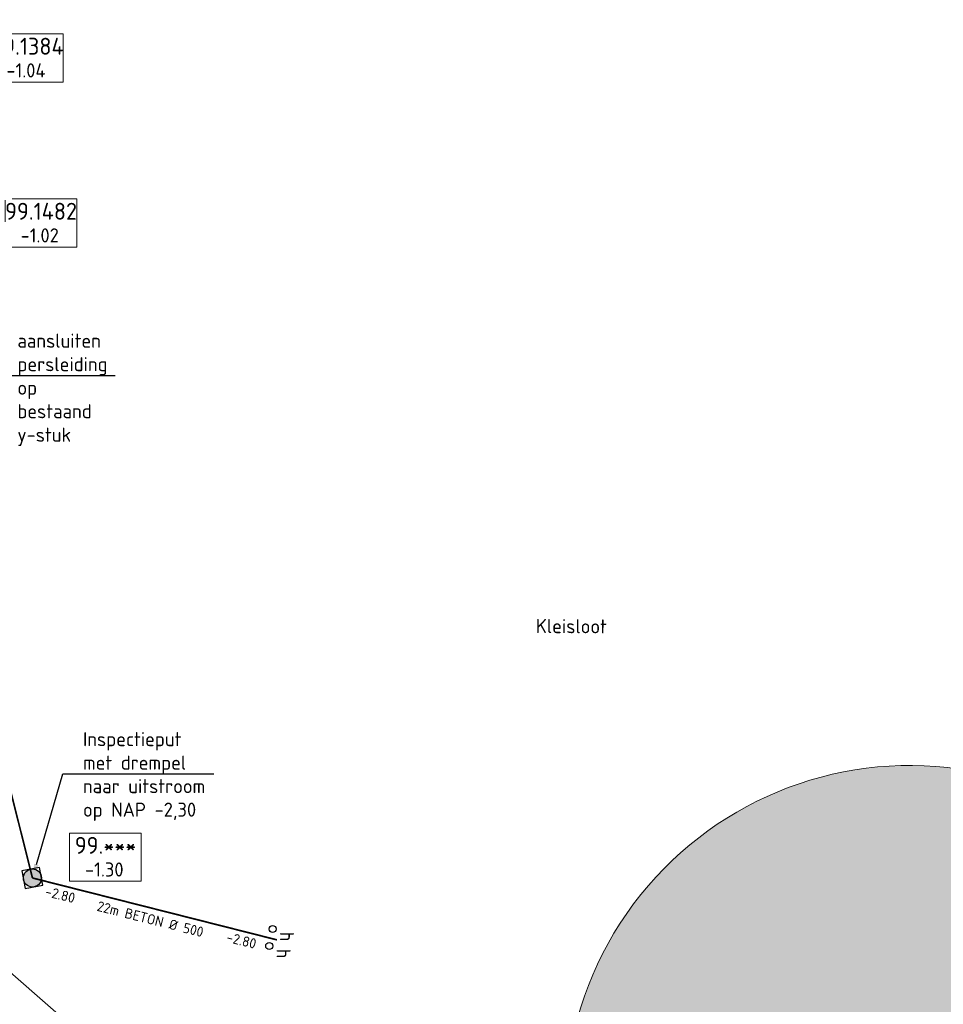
# Model space of a CAD drawing. Header units: metres. Extents: x 240159 to 241664, y 578380 to 583939.
# Tile 25 of 71: x 240431 to 240513, y 583723 to 583810. Entities that reach past the tile are written whole.
import ezdxf
from ezdxf import colors
from ezdxf.entities.mleader import LeaderData, LeaderLine
from ezdxf.enums import TextEntityAlignment as Align
from ezdxf.math import Vec2, Vec3

# ---------------------------------------------------------------- set-up
doc = ezdxf.new("R2010")
doc.units = ezdxf.units.M
doc.set_wipeout_variables(frame=1)
for name, color, linetype, lineweight in [('N-GV-GR-BOLLEN-A', 92, 'Continuous', 9), ('N-WE-GW-WATERGANG_DEMPEN-A', 152, 'Continuous', 18), ('N-WE-KL-TRACE_WENSTRACE-A', 7, 'Continuous', 25), ('N-WE-RI-BOB-T', 7, 'Continuous', 13), ('N-WE-RI-MATERIAAL_DIAMETER_LENGTE-T', 7, 'Continuous', 13), ('N-WE-VH-VERHARDING_ASFALT_DEKLAAG-A', 252, 'Continuous', 18), ('X-XX-AL-VERWIJZING-T25', 7, 'Continuous', 25), ('X-XX-WE-KG-WERKGRENS-G', 10, 'XX-WERKGRENS_CIRCEL', 20)]:
    doc.layers.add(name, color=color, linetype=linetype, lineweight=lineweight)
for name, color, linetype, lineweight, true_color in [('N-WE-RI-HWA_LEIDINGINFO-S', 150, 'Continuous', 13, 0x007fff), ('N-WE-RI-HWA_PUTNUMMER-S', 150, 'Continuous', 13, 0x007fff), ('N-WE-RI-HWA_RIOOLPUT-S', 150, 'Continuous', 13, 0x007fff), ('N-WE-RI-HWA_TRANSPORTLEIDING_BETON_500-G', 150, 'Continuous', 20, 0x007fff), ('N-WE-RI-VWA_PUTNUMMER-S', 20, 'Continuous', 13, 0xff3f00)]:
    doc.layers.add(name, color=color, linetype=linetype, lineweight=lineweight, true_color=true_color)
doc.layers.add('WG-nw-wm-paal', color=7, linetype='Continuous')
doc.layers.add('X-XX-AL-HULPLIJN-G', color=6, linetype='Continuous', lineweight=18, plot=False)
doc.styles.add('NLCS-ISO', font='NLCS-ISO.ttf')
doc.styles.add('NLCS-ISO-ANNOTATIEF-T25', font='NLCS-ISO.ttf', dxfattribs={"height": 2.5})
doc.styles.add('Tekst 2.5mm', font='isocp2.shx', dxfattribs={"height": 2.5})
doc.linetypes.add('XX-WERKGRENS_CIRCEL', pattern='A,10,-2.5,[69,NLCS.SHX,S=1,R=0,X=0,Y=0],-2.5', length=15)

# ---------------------------------------------------------------- blocks, each defined once
blk = doc.blocks.new('SRI-PUTNUMMER-SO')
blk.add_wipeout([(-18.26, 4.25), (-5.56, 4.25), (-5.56, -4.29), (-18.26, -4.29)])
blk.add_lwpolyline([(-18.26, 4.25), (-5.56, 4.25), (-5.56, -4.29), (-18.26, -4.29)], close=True)
at = {"ltscale": 0.1, "style": 'NLCS-ISO'}
blk.add_attdef('PUTNR', text='', height=3.5, dxfattribs=at).set_placement((-11.88, 2.06), align=Align.MIDDLE_CENTER)
blk.add_attdef('PUTHGT_001', (-15.76, -3.47), '', height=2.5, dxfattribs=at)
blk = doc.blocks.new('*U283')
h = blk.add_hatch(color=256)
h.dxf.hatch_style = 1
h.paths.add_polyline_path([(1.96, 0.37, 1), (-1.96, -0.37, 1)])
at = {"lineweight": -3, "flags": 128}
blk.add_lwpolyline([(1.59, 2.34), (-2.34, 1.59), (-1.59, -2.34), (2.34, -1.59)], close=True, dxfattribs=at)
at = {"lineweight": -3}
blk.add_circle((0, 0), 2, dxfattribs=at)
blk = doc.blocks.new('N-houten paal')
blk.add_circle((0, 0), 0.125)
at = {"style": 'Tekst 2.5mm'}
blk.add_text('h', height=0.5, dxfattribs=at).set_placement((0.1, 0.11), align=Align.BOTTOM_LEFT)
blk = doc.blocks.new('*U284')
at = {"layer": 'N-WE-RI-BOB-T', "color": 0, "style": 'NLCS-ISO'}
for tag, p in [('BOB_LINKS', (-16.54, 2.49)), ('BOB_RECHTS', (15.59, -5.61))]:
    blk.add_attdef(tag, text='', height=1.8, rotation=345.8482, dxfattribs=at).set_placement(p, align=Align.MIDDLE_CENTER)
at = {"layer": 'N-WE-RI-MATERIAAL_DIAMETER_LENGTE-T', "color": 0, "style": 'NLCS-ISO'}
blk.add_attdef('RIOOLINFO_001', (-12.12, 0.16), '', height=1.8, rotation=345.8482, dxfattribs=at)

msp = doc.modelspace()

# ---------------------------------------------------------------- hatches: boundary and pattern name
at = {"layer": 'N-GV-GR-BOLLEN-A'}
h = msp.add_hatch(dxfattribs=at)
h.set_pattern_fill('AGR-BOLLEN', color=256, scale=0.5, pattern_type=2)
h.set_pattern_definition([(45, (0, 0), (-0.8749916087, 0.8749916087), [0.3, -0.937425]), (135, (0, 0), (-0.8749916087, -0.8749916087), [0.3, -0.937425])])
h.paths.add_polyline_path([(240686.474, 583735.503), (240748.725, 583739.722, -0.460694), (240763.66, 583724.475), (240761.251, 583697.29, 0.066949), (240762.114, 583678.259), (240765.893, 583657.375, -0.027843), (240768.68, 583634.896), (240773.404, 583565.204), (240779.941, 583574.402), (240778.573, 583636.488), (240794.946, 583725.789), (240796.591, 583769.562), (240796.764, 583773.057), (240793.275, 583772.783, -0.084188), (240757.188, 583776.178), (240741.334, 583780.426, 0.228324), (240682.712, 583765.292, -0.000854), (240659.229, 583745.644, -0.22007), (240596.227, 583728.709), (240513.155, 583743.564, 0.594048), (240482.46, 583699.445), (240488.768, 583688.3), (240507.69, 583654.865, -0.173814), (240514.477, 583598.584, -0.118522), (240502.533, 583574.041), (240526.377, 583548.37), (240523.712, 583587.68, -0.057678), (240524.325, 583600.551), (240529.022, 583629.153, 0.12265), (240527.101, 583652.738), (240518.082, 583679.469, -0.491873), (240530.436, 583697.965), (240589.679, 583701.98, 0.267474), (240599.665, 583708.673, -0.267474), (240611.311, 583716.476), (240665.692, 583720.162, 0.292007), (240674.317, 583726.529, -0.292007)])
at = {"layer": 'N-WE-KL-TRACE_WENSTRACE-A', "transparency": 33554559}
h = msp.add_hatch(dxfattribs=at)
h.set_pattern_fill('AKL-TRACE', color=256, scale=0.5, pattern_type=2)
h.set_pattern_definition([(45, (0, 0), (-0.5303300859, 0.5303300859), [0.5]), (135, (0, 0), (-0.5303300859, -0.5303300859), [0.5])])
edge = h.paths.add_edge_path()
edge.add_line((240449.706, 583640.595), (240424.153, 583635.74))
edge.add_line((240424.153, 583635.74), (240414.942, 583684.215))
edge.add_arc((240432.134, 583687.482), 17.5, 180, 190.75921, ccw=False)
edge.add_line((240414.634, 583687.482), (240414.634, 583733.482))
edge.add_arc((240377.134, 583733.482), 37.5, 0, 90)
edge.add_line((240377.134, 583770.982), (240324.134, 583770.982))
edge.add_line((240324.134, 583770.982), (240256.494, 583770.982))
edge.add_arc((240256.494, 583703.482), 67.5, 90, 120.52308)
edge.add_line((240222.211, 583761.628), (240189.788, 583742.512))
edge.add_line((240189.788, 583742.512), (240172.469, 583737.09))
edge.add_line((240172.469, 583737.09), (240172.957, 583734.623))
edge.add_line((240172.957, 583734.623), (240191.058, 583740.358))
edge.add_line((240191.058, 583740.358), (240223.481, 583759.475))
edge.add_arc((240256.494, 583703.482), 65, 90, 120.52308, ccw=False)
edge.add_line((240256.494, 583768.482), (240324.134, 583768.482))
edge.add_line((240324.134, 583768.482), (240377.134, 583768.482))
edge.add_arc((240377.134, 583733.482), 35, 0, 90, ccw=False)
edge.add_line((240412.134, 583733.482), (240412.134, 583687.482))
edge.add_arc((240432.134, 583687.482), 20, 180, 190.75921)
edge.add_line((240412.486, 583683.748), (240422.164, 583632.817))
edge.add_line((240422.164, 583632.817), (240450.173, 583638.139))
edge.add_line((240450.173, 583638.139), (240449.706, 583640.595))
at = {"layer": 'N-WE-VH-VERHARDING_ASFALT_DEKLAAG-A'}
h = msp.add_hatch(dxfattribs=at)
h.set_pattern_fill('AVH-ASFALT', color=256, scale=0.5, pattern_type=2)
h.set_pattern_definition([(60, (0, 0), (-0.4330127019, 0.25), []), (120, (0, 0), (-0.4330127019, -0.25), [])])
edge = h.paths.add_edge_path()
edge.add_line((240486.352, 583892.772), (240405.709, 583892.772))
edge.add_arc((240405.709, 583895.812), 3.04, 190.75921, 270, ccw=False)
edge.add_line((240402.722, 583895.245), (240402.117, 583898.427))
edge.add_line((240402.117, 583898.427), (240398.561, 583897.751))
edge.add_line((240398.561, 583897.751), (240398.835, 583896.307))
edge.add_arc((240395.922, 583895.74), 2.968, -89.42628, 11.01135, ccw=False)
edge.add_line((240395.952, 583892.772), (240244.994, 583892.772))
edge.add_line((240244.994, 583892.772), (240244.994, 583887.692))
edge.add_line((240244.994, 583887.692), (240317.554, 583887.692))
edge.add_arc((240317.554, 583875.652), 12.04, 0, 90, ccw=False)
edge.add_line((240329.594, 583875.652), (240329.594, 583865.482))
edge.add_line((240329.594, 583865.482), (240329.594, 583799.982))
edge.add_arc((240326.634, 583799.982), 2.96, -83.33574, 0, ccw=False)
edge.add_line((240326.977, 583797.042), (240325.975, 583797.042))
edge.add_line((240325.975, 583797.042), (240325.975, 583794.422))
edge.add_arc((240325.977, 583791.435), 2.987, -13.42161, 90.04124, ccw=False)
edge.add_line((240328.882, 583790.742), (240329.134, 583792.732))
edge.add_line((240329.134, 583792.732), (240335.134, 583792.732))
edge.add_arc((240343.134, 583792.732), 8, 180, 201.17207)
edge.add_line((240335.674, 583789.843), (240335.674, 583792.862))
edge.add_arc((240338.245, 583791.525), 2.898, 89.05152, 152.52183, ccw=False)
edge.add_line((240338.293, 583794.422), (240338.293, 583797.042))
edge.add_line((240338.293, 583797.042), (240337.29, 583797.042))
edge.add_arc((240337.634, 583799.982), 2.96, 228.53502, 263.33574, ccw=False)
edge.add_line((240335.674, 583797.764), (240335.674, 583878.652))
edge.add_arc((240343.714, 583878.652), 8.04, 90, 180, ccw=False)
edge.add_line((240343.714, 583886.692), (240400.234, 583886.692))
edge.add_arc((240398.042, 583884.732), 2.94, 10.75921, 41.81031, ccw=False)
edge.add_line((240400.931, 583885.281), (240401.157, 583884.089))
edge.add_line((240401.157, 583884.089), (240404.712, 583884.765))
edge.add_arc((240407.712, 583884.732), 3, 139.20661, 179.37056, ccw=False)
edge.add_line((240405.441, 583886.692), (240455.935, 583886.692))
edge.add_arc((240455.935, 583874.652), 12.04, 14.71687, 90, ccw=False)
edge.add_line((240467.58, 583877.711), (240471.853, 583861.44))
edge.add_line((240471.853, 583861.44), (240477.734, 583862.984))
edge.add_line((240477.734, 583862.984), (240472.904, 583881.372))
edge.add_arc((240477.779, 583882.652), 5.04, 90, 194.71687, ccw=False)
edge.add_line((240477.779, 583887.692), (240486.352, 583887.692))
edge.add_line((240486.352, 583887.692), (240486.352, 583892.772))
h = msp.add_hatch(dxfattribs=at)
h.set_pattern_fill('AVH-ASFALT_5', color=256, scale=0.5, pattern_type=2)
h.set_pattern_definition([(60, (240444.6124, 583853.8879), (-0.866025, 0.5), [0.57735, -0.57735]), (60, (240445.1898, 583853.8879), (-0.866025, 0.5), [0.57735, -0.57735]), (120, (240444.6124, 583853.8879), (-0.866025, -0.5), [0.57735, -0.57735]), (120, (240445.1898, 583853.8879), (-0.866025, -0.5), [0.57735, -0.57735])])
h.paths.add_polyline_path([(240471.62, 583862.329), (240412.601, 583862.329, 0.15282), (240409.18, 583861.258), (240412.772, 583842.356, -0.44331), (240427.7, 583858.829), (240472.539, 583858.829)])
h.paths.add_polyline_path([(240509.6, 583861.479), (240509.45, 583862.502, -0.137768), (240503.737, 583864.159), (240491.636, 583862.392, -0.036279), (240490.769, 583862.329), (240477.906, 583862.329), (240478.825, 583858.829), (240491.023, 583858.829, 0.036279), (240491.891, 583858.892)])
h.paths.add_polyline_path([(240416.221, 583804.815), (240416.116, 583805.368, -0.176769), (240413.555, 583795.407), (240411.401, 583792.268, -0.003778), (240411.819, 583792.008, 0.310971), (240415.151, 583792.14, 0.190283), (240416.284, 583793.978, 0.091243)])
h.paths.add_polyline_path([(240412.287, 583787.374), (240412.751, 583788.05, 0.064392), (240412.206, 583788.572, 0.023025), (240409.916, 583790.104), (240408.191, 583787.592, -0.285469), (240400.455, 583784.201, -0.099464), (240409.509, 583780.322, 0.302225), (240410.135, 583780.458, 0.008391), (240410.752, 583781.252, 0.00328), (240410.985, 583781.568, -0.192858)])

# ---------------------------------------------------------------- linework, layer by layer
at = {"layer": 'N-WE-RI-HWA_TRANSPORTLEIDING_BETON_500-G', "const_width": 0.15, "flags": 128}
for points in [[(240248.034, 583790.989), (240266.539, 583793.682), (240330.634, 583793.682), (240417.018, 583793.684), (240432.025, 583733.768)], [(240432.025, 583733.768), (240453.699, 583728.282)]]:
    msp.add_lwpolyline(points, dxfattribs=at)
at = {"layer": 'X-XX-AL-HULPLIJN-G', "ltscale": 0.1}
msp.add_lwpolyline([(240526.377, 583548.37), (240502.533, 583574.041, 0.118522), (240514.477, 583598.584, 0.173814), (240507.69, 583654.865), (240488.768, 583688.3), (240482.46, 583699.445, -0.594048), (240513.155, 583743.564), (240596.227, 583728.709, 0.22007), (240659.229, 583745.644, 0.000854), (240682.712, 583765.292, -0.228324), (240741.334, 583780.426), (240757.188, 583776.178, 0.084188), (240793.275, 583772.783), (240796.764, 583773.057), (240796.591, 583769.562), (240794.946, 583725.789), (240778.573, 583636.488), (240779.941, 583574.402), (240773.404, 583565.204)], format="xyb", dxfattribs=at)
at = {"layer": 'X-XX-WE-KG-WERKGRENS-G', "flags": 128}
msp.add_lwpolyline([(240187.762, 583784.732), (240159.404, 583757.698), (240169.028, 583742.355), (240265.702, 583784.857), (240393.607, 583784.982), (240387.115, 583763.745), (240401.241, 583754.746), (240418.947, 583769.347), (240428.104, 583727.117), (240466.42, 583693.547), (240507.393, 583537.131), (240800.136, 583558.506), (240818.587, 583786.439), (240856.238, 583841.557), (240925.322, 583832.926), (240937.919, 583879.713), (241166.237, 583879.713), (241166.237, 583939.034), (240701.99, 583939.034), (240693.683, 583887.816), (240643.783, 583887.816), (240514.589, 583853.279), (240512.63, 583866.906), (240506.367, 583870.112), (240500.104, 583934.686), (240187.567, 583934.686)], close=True, dxfattribs=at)

# ---------------------------------------------------------------- block references
at = {"layer": 'N-WE-RI-HWA_LEIDINGINFO-S'}
ref = msp.add_blockref('*U284', (240442.822, 583731.025), dxfattribs=dict(at, xscale=0.5, yscale=0.5, zscale=0.5))
ref.add_attrib('RIOOLINFO_001', '22m BETON %%C 500', (240437.678, 583730.873), dxfattribs={"layer": 'N-WE-RI-MATERIAAL_DIAMETER_LENGTE-T', "color": 0, "height": 0.9, "rotation": 345.84825, "style": 'NLCS-ISO'})
ref.add_attrib('BOB_LINKS_001', '-2.80', (240433.091, 583732.175), dxfattribs={"layer": 'N-WE-RI-BOB-T', "color": 0, "height": 0.9, "rotation": 345.84825, "style": 'NLCS-ISO'})
ref.add_attrib('BOB_RECHTS_001', '-2.80', (240449.153, 583728.125), dxfattribs={"layer": 'N-WE-RI-BOB-T', "color": 0, "height": 0.9, "rotation": 345.84825, "style": 'NLCS-ISO'})
at = {"layer": 'N-WE-RI-HWA_RIOOLPUT-S', "xscale": 0.4, "yscale": 0.4, "zscale": 0.4}
msp.add_blockref('*U283', (240432.025, 583733.768), dxfattribs=at)
at = {"layer": 'WG-nw-wm-paal', "linetype": 'Continuous', "xscale": 2.5, "yscale": 2.5, "zscale": 2.5, "rotation": 270}
for p in [(240453.313, 583729.245), (240453.011, 583727.736)]:
    msp.add_blockref('N-houten paal', p, dxfattribs=at)

# ---------------------------------------------------------------- next in the draw order: block references
at = {"layer": 'N-WE-RI-HWA_PUTNUMMER-S'}
ref = msp.add_blockref('SRI-PUTNUMMER-SO', (240438.728, 583791.838), dxfattribs=dict(at, xscale=0.5, yscale=0.5, zscale=0.5))
ref.add_attrib('PUTNR', '99.1482', dxfattribs={"layer": '0', "ltscale": 0.1, "height": 1.5, "style": 'NLCS-ISO'}).set_placement((240432.788, 583792.867), align=Align.MIDDLE_CENTER)
ref.add_attrib('PUTHGT_001', '-1.02', (240430.975, 583790.103), dxfattribs={"layer": '0', "ltscale": 0.1, "height": 1.25, "style": 'NLCS-ISO'})
at = {"layer": 'N-WE-RI-VWA_PUTNUMMER-S'}
ref = msp.add_blockref('SRI-PUTNUMMER-SO', (240437.529, 583806.464), dxfattribs=dict(at, xscale=0.5, yscale=0.5, zscale=0.5))
ref.add_attrib('PUTNR', '99.1384', dxfattribs={"layer": '0', "ltscale": 0.1, "height": 1.5, "style": 'NLCS-ISO'}).set_placement((240431.589, 583807.493), align=Align.MIDDLE_CENTER)
ref.add_attrib('PUTHGT_001', '-1.04', (240429.714, 583804.729), dxfattribs={"layer": '0', "ltscale": 0.1, "height": 1.25, "style": 'NLCS-ISO'})

# ---------------------------------------------------------------- next in the draw order: texts
at = {"layer": 'X-XX-AL-VERWIJZING-T25', "insert": (240476.644, 583756.726), "char_height": 1.25, "attachment_point": 1, "rotation": 359.73258, "style": 'NLCS-ISO-ANNOTATIEF-T25', "bg_fill": 3, "box_fill_scale": 1.5, "bg_fill_color": 256, "bg_fill_transparency": 0}
msp.add_mtext_dynamic_manual_height_columns('Kleisloot', width=7.0754, gutter_width=6.25, heights=[0], dxfattribs=at)

# ---------------------------------------------------------------- next in the draw order: leaders
at = {"layer": 'X-XX-AL-VERWIJZING-T25'}
ml = msp.add_multileader_mtext('Standard', dxfattribs=at)
ml.set_content('aansluiten persleiding op bestaand y-stuk', color=256, style='NLCS-ISO-ANNOTATIEF-T25')
ml.set_leader_properties(color=256, linetype='ByLayer', lineweight=-1)
ml.build(insert=Vec2(0, 0))
ml.multileader.update_dxf_attribs({"text_left_attachment_type": 5, "dogleg_length": 2.5, "arrow_head_size": 1.25, "scale": 0.5})
ctx = ml.context
ctx.base_point, ctx.scale, ctx.char_height, ctx.arrow_head_size, ctx.landing_gap_size, ctx.plane_origin = Vec3(240430.243, 583778.312), 0.5, 1.25, 1.25, 0.45, Vec3(240450.769, 583754.01)
ctx.left_attachment = 5
notes = []
notes.append((ctx, [(0, (1, 1, 0), (240427.969, 583778.312), (1, 0), 2.274, [(0, [(240413.808, 583778.312)], 0, [])])]))
ctx.mtext.insert, ctx.mtext.width, ctx.mtext.flow_direction = Vec3(240430.693, 583782.02), 17.18656, 5
ctx.mtext.has_bg_fill, ctx.mtext.bg_color, ctx.mtext.bg_scale_factor, ctx.mtext.bg_transparency, ctx.mtext.use_window_bg_color = 1, -1027028792, 1.5, 0, 1
ml = msp.add_multileader_mtext('Standard', dxfattribs=at)
ml.set_content('Inspectieput met drempel  naar uitstroom op NAP -2,30', color=256, style='NLCS-ISO-ANNOTATIEF-T25')
ml.set_leader_properties(color=256, linetype='ByLayer', lineweight=-1)
ml.build(insert=Vec2(0, 0))
ml.multileader.update_dxf_attribs({"text_left_attachment_type": 5, "dogleg_length": 2.5, "arrow_head_size": 1.25, "scale": 0.5})
ctx = ml.context
ctx.base_point, ctx.scale, ctx.char_height, ctx.arrow_head_size, ctx.landing_gap_size, ctx.plane_origin = Vec3(240436.054, 583742.993), 0.5, 1.25, 1.25, 0.45, Vec3(240467.807, 583778.946)
ctx.left_attachment = 5
notes.append((ctx, [(0, (1, 1, 0), (240434.712, 583742.993), (1, 0), 1.342, [(0, [(240432.025, 583733.768)], 0, [])])]))
ctx.mtext.insert, ctx.mtext.width, ctx.mtext.flow_direction = Vec3(240436.504, 583746.701), 22.99064, 5
ctx.mtext.has_bg_fill, ctx.mtext.bg_color, ctx.mtext.bg_scale_factor, ctx.mtext.bg_transparency, ctx.mtext.use_window_bg_color = 1, -1027028792, 1.5, 0, 1
for ctx, leaders in notes:
    for number, flags, end, landing, length, lines in leaders:
        leader = LeaderData()
        leader.index, (leader.has_last_leader_line, leader.has_dogleg_vector, leader.attachment_direction) = number, flags
        leader.last_leader_point, leader.dogleg_vector, leader.dogleg_length = Vec3(end), Vec3(landing), length
        for number, points, colour, breaks in lines:
            line = LeaderLine()
            line.index, line.vertices, line.color, line.breaks = number, Vec3.list(points), colors.encode_raw_color(colour), breaks
            leader.lines.append(line)
        ctx.leaders.append(leader)

# ---------------------------------------------------------------- next in the draw order: hatches: boundary and pattern name
at = {"layer": 'N-WE-GW-WATERGANG_DEMPEN-A'}
h = msp.add_hatch(dxfattribs=at)
h.set_pattern_fill('AGW-WATERGANG_WATER-SO', color=256, scale=0.25, pattern_type=2)
h.set_pattern_definition([(0, (240431.3743, 583856.8286), (0, 4), [0.5, -3.5]), (0, (240433.3743, 583855.8286), (0, 4), [0.5, -3.5]), (135, (240432.874, 583856.0786), (-4, -4), [0.7071, -4.94975]), (135, (240436.874, 583856.0786), (-4, -4), [0.7071, -4.94975]), (45, (240434.374, 583856.0786), (-4, 4), [0.7071, -4.94975]), (45, (240438.374, 583856.0786), (-4, 4), [0.7071, -4.94975]), (153.435, (240432.3743, 583856.5786), (-4, 2e-10), [0.55902, -8.38525]), (153.435, (240433.3743, 583855.8286), (-4, 2e-10), [0.55902, -8.38525]), (26.565, (240433.8743, 583855.8286), (-2e-10, 4), [0.55902, -8.38525]), (26.565, (240434.8743, 583856.5786), (-2e-10, 4), [0.55902, -8.38525]), (26.565, (240437.8743, 583855.8286), (-2e-10, 4), [0.559, -8.38525]), (26.565, (240438.8743, 583856.5786), (-2e-10, 4), [0.559, -8.38525]), (0, (240431.3743, 583858.8286), (0, 4), [0.5, -3.5]), (0, (240433.3743, 583857.8286), (0, 4), [0.5, -3.5]), (135, (240432.874, 583858.0786), (-4, -4), [0.7071, -4.94975]), (135, (240436.874, 583858.0786), (-4, -4), [0.7071, -4.94975]), (45, (240434.374, 583858.0786), (-4, 4), [0.7071, -4.94975]), (45, (240438.374, 583858.0786), (-4, 4), [0.7071, -4.94975]), (153.435, (240432.3743, 583858.5786), (-4, 2e-10), [0.55902, -8.38525]), (153.435, (240433.3743, 583857.8286), (-4, 2e-10), [0.55902, -8.38525]), (26.565, (240433.8743, 583857.8286), (-2e-10, 4), [0.55902, -8.38525]), (26.565, (240434.8743, 583858.5786), (-2e-10, 4), [0.55902, -8.38525]), (26.565, (240437.8743, 583857.8286), (-2e-10, 4), [0.55902, -8.38525]), (26.565, (240438.8743, 583858.5786), (-2e-10, 4), [0.55902, -8.38525])])
edge = h.paths.add_edge_path()
edge.add_line((240487.298, 583856.201), (240487.327, 583855.517))
edge.add_line((240487.327, 583855.517), (240486.29, 583855.329))
edge.add_line((240486.29, 583855.329), (240427.7, 583855.329))
edge.add_arc((240427.7, 583843.829), 11.5, 90, 190.75921)
edge.add_line((240416.402, 583841.682), (240423.074, 583806.57))
edge.add_arc((240404.899, 583803.116), 18.5, -34.46544, 10.75921, ccw=False)
edge.add_line((240420.152, 583792.647), (240416.869, 583787.864))
edge.add_line((240416.869, 583787.864), (240415.168, 583788.017))
edge.add_line((240415.168, 583788.017), (240418.915, 583793.496))
edge.add_arc((240404.824, 583803.132), 17.071, 325.63349, 370.66028)
edge.add_line((240421.6, 583806.29), (240414.928, 583841.402))
edge.add_arc((240427.7, 583843.829), 13, 90, 190.75921, ccw=False)
edge.add_line((240427.7, 583856.829), (240485.111, 583856.829))
edge.add_line((240485.111, 583856.829), (240487.298, 583856.201))

# ---------------------------------------------------------------- next in the draw order: block references
at = {"layer": 'N-WE-RI-HWA_PUTNUMMER-S'}
ref = msp.add_blockref('SRI-PUTNUMMER-SO', (240444.439, 583735.63), dxfattribs=dict(at, xscale=0.5, yscale=0.5, zscale=0.5))
ref.add_attrib('PUTNR', '99.***', dxfattribs={"layer": '0', "ltscale": 0.1, "height": 1.5, "style": 'NLCS-ISO'}).set_placement((240438.499, 583736.66), align=Align.MIDDLE_CENTER)
ref.add_attrib('PUTHGT_001', '-1.30', (240436.686, 583733.895), dxfattribs={"layer": '0', "ltscale": 0.1, "height": 1.25, "style": 'NLCS-ISO'})

doc.saveas('drawing.dxf')
